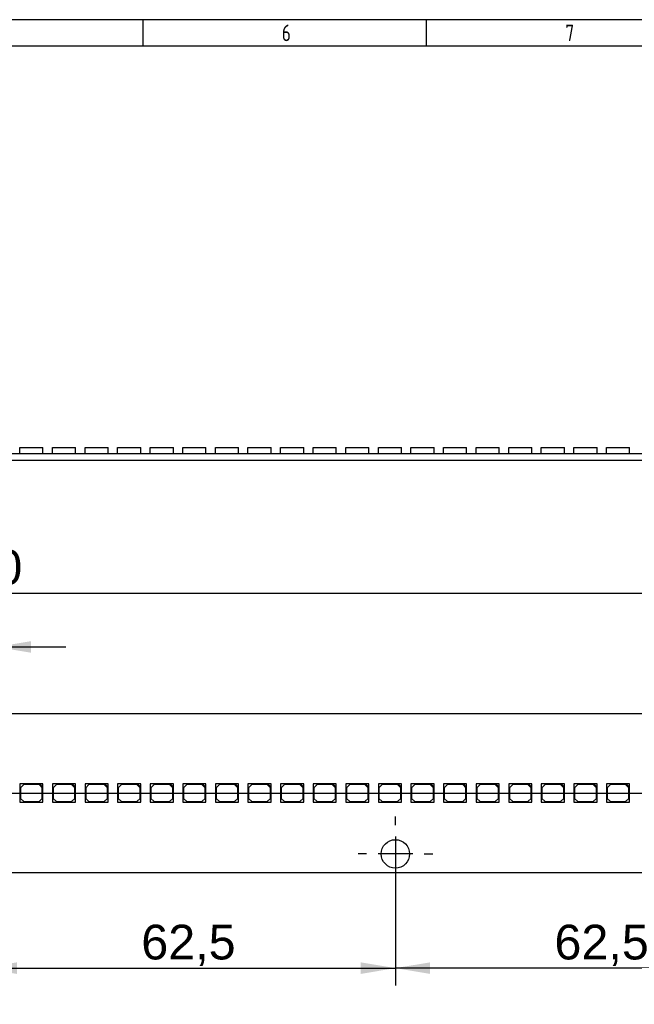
# Paper-space layout 'Layout1' of a CAD drawing. Header units: millimetres. Extents: x 0 to 406, y 0 to 285.
# Tile 6 of 7: x 215 to 308, y 136 to 285. Entities that reach past the tile are written whole.
import ezdxf
from ezdxf.enums import TextEntityAlignment as Align
from ezdxf.lldxf.tags import DXFTag

# ---------------------------------------------------------------- set-up
doc = ezdxf.new("R2010")
doc.units = ezdxf.units.MM
for name, color, linetype in [('10', 7, 'Continuous'), ('Default', 7, 'Continuous'), ('LINLED_280X24MM_', 7, 'Continuous')]:
    doc.layers.add(name, color=color, linetype=linetype)
doc.styles.add('SEACAD_Arial', font='arial.ttf')
doc.styles.add('SEACAD_Solid_Edge_ANSI', font='seans.ttf')
tags = doc.linetypes.add('CENTER2', pattern=[28.575, 19.05, -3.175, 3.175, -3.175]).pattern_tags.tags
tags[10:11] = [DXFTag(74, 4), DXFTag(75, 0), DXFTag(340, '0'), DXFTag(46, 0.0), DXFTag(50, 0.0), DXFTag(44, 0.0), DXFTag(45, 0.0)]
tags[8:9] = [DXFTag(74, 4), DXFTag(75, 0), DXFTag(340, '0'), DXFTag(46, 0.0), DXFTag(50, 0.0), DXFTag(44, 0.0), DXFTag(45, 0.0)]
tags[6:7] = [DXFTag(74, 4), DXFTag(75, 0), DXFTag(340, '0'), DXFTag(46, 0.0), DXFTag(50, 0.0), DXFTag(44, 0.0), DXFTag(45, 0.0)]
tags[4:5] = [DXFTag(74, 4), DXFTag(75, 0), DXFTag(340, '0'), DXFTag(46, 0.0), DXFTag(50, 0.0), DXFTag(44, 0.0), DXFTag(45, 0.0)]
doc.dimstyles.new('ISO', dxfattribs={"dimtxt": 5.25, "dimasz": 5.25, "dimexe": 2.625, "dimexo": 0, "dimgap": 1.3125, "dimtad": 1, "dimtxsty": 'SEACAD_Arial', "dimblk1": '_SE_FILLED', "dimblk2": '_SE_FILLED', "dimsah": 1, "dimcen": 2.625, "dimadec": 0, "dimazin": 0, "dimtfac": 0.5, "dimtdec": 3, "dimtmove": 0, "dimatfit": 3, "dimfxl": 1, "dimarcsym": 0})

# ---------------------------------------------------------------- blocks, each defined once
blk = doc.blocks.new('SE')
at = {"layer": 'LINLED_280X24MM_', "color": 7, "linetype": 'Continuous'}
for p, q in [((332.64, 179.63), (211.94, 179.63)), ((218.48, 169.03), (215.48, 169.03)), ((215.48, 169.03), (215.48, 166.23)), ((216.08, 168.93), (215.58, 168.43)), ((215.58, 168.43), (215.58, 166.83)), ((218.38, 168.93), (216.08, 168.93)), ((218.88, 168.43), (218.38, 168.93)), ((218.98, 169.03), (218.48, 169.03)), ((218.48, 169.03), (218.98, 168.53)), ((218.88, 166.83), (218.88, 168.43)), ((218.98, 168.53), (218.98, 169.03)), ((218.98, 166.23), (218.98, 168.53)), ((223.41, 169.03), (220.41, 169.03)), ((220.41, 169.03), (220.41, 166.23)), ((221.01, 168.93), (220.51, 168.43)), ((220.51, 168.43), (220.51, 166.83)), ((223.31, 168.93), (221.01, 168.93)), ((223.81, 168.43), (223.31, 168.93)), ((223.91, 169.03), (223.41, 169.03)), ((223.41, 169.03), (223.91, 168.53)), ((223.81, 166.83), (223.81, 168.43)), ((223.91, 168.53), (223.91, 169.03)), ((223.91, 166.23), (223.91, 168.53)), ((228.34, 169.03), (225.34, 169.03)), ((225.34, 169.03), (225.34, 166.23)), ((225.94, 168.93), (225.44, 168.43)), ((225.44, 168.43), (225.44, 166.83)), ((228.24, 168.93), (225.94, 168.93)), ((228.74, 168.43), (228.24, 168.93)), ((228.84, 169.03), (228.34, 169.03)), ((228.34, 169.03), (228.84, 168.53)), ((228.74, 166.83), (228.74, 168.43)), ((228.84, 168.53), (228.84, 169.03)), ((228.84, 166.23), (228.84, 168.53)), ((233.27, 169.03), (230.27, 169.03)), ((230.27, 169.03), (230.27, 166.23)), ((230.87, 168.93), (230.37, 168.43)), ((230.37, 168.43), (230.37, 166.83)), ((233.17, 168.93), (230.87, 168.93)), ((233.67, 168.43), (233.17, 168.93)), ((233.77, 169.03), (233.27, 169.03)), ((233.27, 169.03), (233.77, 168.53)), ((233.67, 166.83), (233.67, 168.43)), ((233.77, 168.53), (233.77, 169.03)), ((233.77, 166.23), (233.77, 168.53)), ((238.2, 169.03), (235.2, 169.03)), ((235.2, 169.03), (235.2, 166.23)), ((235.8, 168.93), (235.3, 168.43)), ((235.3, 168.43), (235.3, 166.83)), ((238.1, 168.93), (235.8, 168.93)), ((238.6, 168.43), (238.1, 168.93)), ((238.7, 169.03), (238.2, 169.03)), ((238.2, 169.03), (238.7, 168.53)), ((238.6, 166.83), (238.6, 168.43)), ((238.7, 168.53), (238.7, 169.03)), ((238.7, 166.23), (238.7, 168.53)), ((243.13, 169.03), (240.13, 169.03)), ((240.13, 169.03), (240.13, 166.23)), ((240.73, 168.93), (240.23, 168.43)), ((240.23, 168.43), (240.23, 166.83)), ((243.03, 168.93), (240.73, 168.93)), ((243.53, 168.43), (243.03, 168.93)), ((243.63, 169.03), (243.13, 169.03)), ((243.13, 169.03), (243.63, 168.53)), ((243.53, 166.83), (243.53, 168.43)), ((243.63, 168.53), (243.63, 169.03)), ((243.63, 166.23), (243.63, 168.53)), ((248.06, 169.03), (245.06, 169.03)), ((245.06, 169.03), (245.06, 166.23)), ((245.66, 168.93), (245.16, 168.43)), ((245.16, 168.43), (245.16, 166.83)), ((247.96, 168.93), (245.66, 168.93)), ((248.46, 168.43), (247.96, 168.93)), ((248.56, 169.03), (248.06, 169.03)), ((248.06, 169.03), (248.56, 168.53)), ((248.46, 166.83), (248.46, 168.43)), ((248.56, 168.53), (248.56, 169.03)), ((248.56, 166.23), (248.56, 168.53)), ((252.99, 169.03), (249.99, 169.03)), ((249.99, 169.03), (249.99, 166.23)), ((250.59, 168.93), (250.09, 168.43)), ((250.09, 168.43), (250.09, 166.83)), ((252.89, 168.93), (250.59, 168.93)), ((253.39, 168.43), (252.89, 168.93)), ((253.49, 169.03), (252.99, 169.03)), ((252.99, 169.03), (253.49, 168.53)), ((253.39, 166.83), (253.39, 168.43)), ((253.49, 168.53), (253.49, 169.03)), ((253.49, 166.23), (253.49, 168.53)), ((257.92, 169.03), (254.92, 169.03)), ((254.92, 169.03), (254.92, 166.23)), ((255.52, 168.93), (255.02, 168.43)), ((255.02, 168.43), (255.02, 166.83)), ((257.82, 168.93), (255.52, 168.93)), ((258.32, 168.43), (257.82, 168.93)), ((258.42, 169.03), (257.92, 169.03)), ((257.92, 169.03), (258.42, 168.53)), ((258.32, 166.83), (258.32, 168.43)), ((258.42, 168.53), (258.42, 169.03)), ((258.42, 166.23), (258.42, 168.53)), ((262.85, 169.03), (259.85, 169.03)), ((259.85, 169.03), (259.85, 166.23)), ((260.45, 168.93), (259.95, 168.43)), ((259.95, 168.43), (259.95, 166.83)), ((262.75, 168.93), (260.45, 168.93)), ((263.25, 168.43), (262.75, 168.93)), ((263.35, 169.03), (262.85, 169.03)), ((262.85, 169.03), (263.35, 168.53)), ((263.25, 166.83), (263.25, 168.43)), ((263.35, 168.53), (263.35, 169.03)), ((263.35, 166.23), (263.35, 168.53)), ((267.78, 169.03), (264.78, 169.03)), ((264.78, 169.03), (264.78, 166.23)), ((265.38, 168.93), (264.88, 168.43)), ((264.88, 168.43), (264.88, 166.83)), ((267.68, 168.93), (265.38, 168.93)), ((268.18, 168.43), (267.68, 168.93)), ((268.28, 169.03), (267.78, 169.03)), ((267.78, 169.03), (268.28, 168.53)), ((268.18, 166.83), (268.18, 168.43)), ((268.28, 168.53), (268.28, 169.03)), ((268.28, 166.23), (268.28, 168.53)), ((272.71, 169.03), (269.71, 169.03)), ((269.71, 169.03), (269.71, 166.23)), ((270.31, 168.93), (269.81, 168.43)), ((269.81, 168.43), (269.81, 166.83)), ((272.61, 168.93), (270.31, 168.93)), ((273.11, 168.43), (272.61, 168.93)), ((273.21, 169.03), (272.71, 169.03)), ((272.71, 169.03), (273.21, 168.53)), ((273.11, 166.83), (273.11, 168.43)), ((273.21, 168.53), (273.21, 169.03)), ((273.21, 166.23), (273.21, 168.53)), ((277.64, 169.03), (274.64, 169.03)), ((274.64, 169.03), (274.64, 166.23)), ((275.24, 168.93), (274.74, 168.43)), ((274.74, 168.43), (274.74, 166.83)), ((277.54, 168.93), (275.24, 168.93)), ((278.04, 168.43), (277.54, 168.93)), ((278.14, 169.03), (277.64, 169.03)), ((277.64, 169.03), (278.14, 168.53)), ((278.04, 166.83), (278.04, 168.43)), ((278.14, 168.53), (278.14, 169.03)), ((278.14, 166.23), (278.14, 168.53)), ((282.57, 169.03), (279.57, 169.03)), ((279.57, 169.03), (279.57, 166.23)), ((280.17, 168.93), (279.67, 168.43)), ((279.67, 168.43), (279.67, 166.83)), ((282.47, 168.93), (280.17, 168.93)), ((282.97, 168.43), (282.47, 168.93)), ((283.07, 169.03), (282.57, 169.03)), ((282.57, 169.03), (283.07, 168.53)), ((282.97, 166.83), (282.97, 168.43)), ((283.07, 168.53), (283.07, 169.03)), ((283.07, 166.23), (283.07, 168.53)), ((287.5, 169.03), (284.5, 169.03)), ((284.5, 169.03), (284.5, 166.23)), ((285.1, 168.93), (284.6, 168.43)), ((284.6, 168.43), (284.6, 166.83)), ((287.4, 168.93), (285.1, 168.93)), ((287.9, 168.43), (287.4, 168.93)), ((288, 169.03), (287.5, 169.03)), ((287.5, 169.03), (288, 168.53)), ((287.9, 166.83), (287.9, 168.43)), ((288, 168.53), (288, 169.03)), ((288, 166.23), (288, 168.53)), ((292.43, 169.03), (289.43, 169.03)), ((289.43, 169.03), (289.43, 166.23)), ((290.03, 168.93), (289.53, 168.43)), ((289.53, 168.43), (289.53, 166.83)), ((292.33, 168.93), (290.03, 168.93)), ((292.83, 168.43), (292.33, 168.93)), ((292.93, 169.03), (292.43, 169.03)), ((292.43, 169.03), (292.93, 168.53)), ((292.83, 166.83), (292.83, 168.43)), ((292.93, 168.53), (292.93, 169.03)), ((292.93, 166.23), (292.93, 168.53)), ((297.36, 169.03), (294.36, 169.03)), ((294.36, 169.03), (294.36, 166.23)), ((294.96, 168.93), (294.46, 168.43)), ((294.46, 168.43), (294.46, 166.83)), ((297.26, 168.93), (294.96, 168.93)), ((297.76, 168.43), (297.26, 168.93)), ((297.86, 169.03), (297.36, 169.03)), ((297.36, 169.03), (297.86, 168.53)), ((297.76, 166.83), (297.76, 168.43)), ((297.86, 168.53), (297.86, 169.03)), ((297.86, 166.23), (297.86, 168.53)), ((302.29, 169.03), (299.29, 169.03)), ((299.29, 169.03), (299.29, 166.23)), ((299.89, 168.93), (299.39, 168.43)), ((299.39, 168.43), (299.39, 166.83)), ((302.19, 168.93), (299.89, 168.93)), ((302.69, 168.43), (302.19, 168.93)), ((302.79, 169.03), (302.29, 169.03)), ((302.29, 169.03), (302.79, 168.53)), ((302.69, 166.83), (302.69, 168.43)), ((302.79, 168.53), (302.79, 169.03)), ((302.79, 166.23), (302.79, 168.53)), ((307.22, 169.03), (304.22, 169.03)), ((304.22, 169.03), (304.22, 166.23)), ((304.82, 168.93), (304.32, 168.43)), ((304.32, 168.43), (304.32, 166.83)), ((307.12, 168.93), (304.82, 168.93)), ((307.62, 168.43), (307.12, 168.93)), ((307.72, 169.03), (307.22, 169.03)), ((307.22, 169.03), (307.72, 168.53)), ((307.62, 166.83), (307.62, 168.43)), ((307.72, 168.53), (307.72, 169.03)), ((307.72, 166.23), (307.72, 168.53)), ((215.58, 166.83), (216.08, 166.33)), ((218.38, 166.33), (218.88, 166.83)), ((220.51, 166.83), (221.01, 166.33)), ((223.31, 166.33), (223.81, 166.83)), ((225.44, 166.83), (225.94, 166.33)), ((228.24, 166.33), (228.74, 166.83)), ((230.37, 166.83), (230.87, 166.33)), ((233.17, 166.33), (233.67, 166.83)), ((235.3, 166.83), (235.8, 166.33)), ((238.1, 166.33), (238.6, 166.83)), ((240.23, 166.83), (240.73, 166.33)), ((243.03, 166.33), (243.53, 166.83)), ((245.16, 166.83), (245.66, 166.33)), ((247.96, 166.33), (248.46, 166.83)), ((250.09, 166.83), (250.59, 166.33)), ((252.89, 166.33), (253.39, 166.83)), ((255.02, 166.83), (255.52, 166.33)), ((257.82, 166.33), (258.32, 166.83)), ((259.95, 166.83), (260.45, 166.33)), ((262.75, 166.33), (263.25, 166.83)), ((264.88, 166.83), (265.38, 166.33)), ((267.68, 166.33), (268.18, 166.83)), ((269.81, 166.83), (270.31, 166.33)), ((272.61, 166.33), (273.11, 166.83)), ((274.74, 166.83), (275.24, 166.33)), ((277.54, 166.33), (278.04, 166.83)), ((279.67, 166.83), (280.17, 166.33)), ((282.47, 166.33), (282.97, 166.83)), ((284.6, 166.83), (285.1, 166.33)), ((287.4, 166.33), (287.9, 166.83)), ((289.53, 166.83), (290.03, 166.33)), ((292.33, 166.33), (292.83, 166.83)), ((294.46, 166.83), (294.96, 166.33)), ((297.26, 166.33), (297.76, 166.83)), ((299.39, 166.83), (299.89, 166.33)), ((302.19, 166.33), (302.69, 166.83)), ((304.32, 166.83), (304.82, 166.33)), ((307.12, 166.33), (307.62, 166.83)), ((215.48, 166.23), (218.98, 166.23)), ((216.08, 166.33), (218.38, 166.33)), ((220.41, 166.23), (223.91, 166.23)), ((221.01, 166.33), (223.31, 166.33)), ((225.34, 166.23), (228.84, 166.23)), ((225.94, 166.33), (228.24, 166.33)), ((230.27, 166.23), (233.77, 166.23)), ((230.87, 166.33), (233.17, 166.33)), ((235.2, 166.23), (238.7, 166.23)), ((235.8, 166.33), (238.1, 166.33)), ((240.13, 166.23), (243.63, 166.23)), ((240.73, 166.33), (243.03, 166.33)), ((245.06, 166.23), (248.56, 166.23)), ((245.66, 166.33), (247.96, 166.33)), ((249.99, 166.23), (253.49, 166.23)), ((250.59, 166.33), (252.89, 166.33)), ((254.92, 166.23), (258.42, 166.23)), ((255.52, 166.33), (257.82, 166.33)), ((259.85, 166.23), (263.35, 166.23)), ((260.45, 166.33), (262.75, 166.33)), ((264.78, 166.23), (268.28, 166.23)), ((265.38, 166.33), (267.68, 166.33)), ((269.71, 166.23), (273.21, 166.23)), ((270.31, 166.33), (272.61, 166.33)), ((274.64, 166.23), (278.14, 166.23)), ((275.24, 166.33), (277.54, 166.33)), ((279.57, 166.23), (283.07, 166.23)), ((280.17, 166.33), (282.47, 166.33)), ((284.5, 166.23), (288, 166.23)), ((285.1, 166.33), (287.4, 166.33)), ((289.43, 166.23), (292.93, 166.23)), ((290.03, 166.33), (292.33, 166.33)), ((294.36, 166.23), (297.86, 166.23)), ((294.96, 166.33), (297.26, 166.33)), ((299.29, 166.23), (302.79, 166.23)), ((299.89, 166.33), (302.19, 166.33)), ((304.22, 166.23), (307.72, 166.23)), ((304.82, 166.33), (307.12, 166.33)), ((211.94, 155.63), (332.64, 155.63))]:
    blk.add_line(p, q, dxfattribs=at)
blk.add_circle((272.29, 158.43), 2.15, dxfattribs=at)
blk = doc.blocks.new('SE1')
at = {"layer": 'LINLED_280X24MM_', "color": 7, "linetype": 'Continuous'}
for p, q in [((211.94, 218.97), (332.64, 218.97)), ((215.48, 219.87), (218.98, 219.87)), ((215.48, 218.97), (215.48, 219.87)), ((218.98, 218.97), (218.98, 219.87)), ((220.41, 219.87), (223.91, 219.87)), ((220.41, 218.97), (220.41, 219.87)), ((223.91, 218.97), (223.91, 219.87)), ((225.34, 219.87), (228.84, 219.87)), ((225.34, 218.97), (225.34, 219.87)), ((228.84, 218.97), (228.84, 219.87)), ((230.27, 219.87), (233.77, 219.87)), ((230.27, 218.97), (230.27, 219.87)), ((233.77, 218.97), (233.77, 219.87)), ((235.2, 219.87), (238.7, 219.87)), ((235.2, 218.97), (235.2, 219.87)), ((238.7, 218.97), (238.7, 219.87)), ((240.13, 219.87), (243.63, 219.87)), ((240.13, 218.97), (240.13, 219.87)), ((243.63, 218.97), (243.63, 219.87)), ((245.06, 219.87), (248.56, 219.87)), ((245.06, 218.97), (245.06, 219.87)), ((248.56, 218.97), (248.56, 219.87)), ((249.99, 219.87), (253.49, 219.87)), ((249.99, 218.97), (249.99, 219.87)), ((253.49, 218.97), (253.49, 219.87)), ((254.92, 219.87), (258.42, 219.87)), ((254.92, 218.97), (254.92, 219.87)), ((258.42, 218.97), (258.42, 219.87)), ((259.85, 219.87), (263.35, 219.87)), ((259.85, 218.97), (259.85, 219.87)), ((263.35, 218.97), (263.35, 219.87)), ((264.78, 219.87), (268.28, 219.87)), ((264.78, 218.97), (264.78, 219.87)), ((268.28, 218.97), (268.28, 219.87)), ((269.71, 219.87), (273.21, 219.87)), ((269.71, 218.97), (269.71, 219.87)), ((273.21, 218.97), (273.21, 219.87)), ((274.64, 219.87), (278.14, 219.87)), ((274.64, 218.97), (274.64, 219.87)), ((278.14, 218.97), (278.14, 219.87)), ((279.57, 219.87), (283.07, 219.87)), ((279.57, 218.97), (279.57, 219.87)), ((283.07, 218.97), (283.07, 219.87)), ((284.5, 219.87), (288, 219.87)), ((284.5, 218.97), (284.5, 219.87)), ((288, 218.97), (288, 219.87)), ((289.43, 219.87), (292.93, 219.87)), ((289.43, 218.97), (289.43, 219.87)), ((292.93, 218.97), (292.93, 219.87)), ((294.36, 219.87), (297.86, 219.87)), ((294.36, 218.97), (294.36, 219.87)), ((297.86, 218.97), (297.86, 219.87)), ((299.29, 219.87), (302.79, 219.87)), ((299.29, 218.97), (299.29, 219.87)), ((302.79, 218.97), (302.79, 219.87)), ((304.22, 219.87), (307.72, 219.87)), ((304.22, 218.97), (304.22, 219.87)), ((307.72, 218.97), (307.72, 219.87)), ((211.94, 217.97), (332.64, 217.97))]:
    blk.add_line(p, q, dxfattribs=at)
blk = doc.blocks.new('SEANNOT_GROUP')
at = {"layer": 'Default', "color": 7, "linetype": 'CENTER2'}
blk.add_line((66.29, 167.63), (353.29, 167.63), dxfattribs=at)
blk = doc.blocks.new('SEANNOT_GROUP5')
at = {"layer": 'Default', "color": 7, "linetype": 'CENTER2'}
for p, q in [((272.29, 162.8), (272.29, 164.08)), ((272.29, 161.05), (272.29, 155.8)), ((267.91, 158.43), (266.64, 158.43)), ((274.91, 158.43), (269.66, 158.43)), ((276.66, 158.43), (277.94, 158.43)), ((272.29, 154.05), (272.29, 152.78))]:
    blk.add_line(p, q, dxfattribs=at)
blk = doc.blocks.new('DMBLK75')
at = {"layer": 'Default', "linetype": 'Continuous'}
for points in [[(75.04, 198.72), (69.79, 197.85), (75.04, 196.97)], [(344.54, 198.72), (344.54, 196.97), (349.79, 197.85)]]:
    blk.add_hatch(color=7, dxfattribs=at).paths.add_polyline_path(points)
at = {"layer": 'Default', "color": 7, "linetype": 'Continuous'}
for p, q in [((69.79, 179.63), (69.79, 200.47)), ((349.79, 179.63), (349.79, 200.47)), ((69.79, 197.85), (349.79, 197.85))]:
    blk.add_line(p, q, dxfattribs=at)
at = {"layer": 'Default', "color": 7, "linetype": 'Continuous', "style": 'SEACAD_Arial'}
blk.add_text('280', height=5.25, dxfattribs=at).set_placement((203.62, 204.41), align=Align.TOP_LEFT)
blk = doc.blocks.new('_SE_FILLED')
at = {"color": 0}
blk.add_line((0, 0), (-1, 0), dxfattribs=at)
blk.add_solid([(0, 0), (-1, -0.1665), (-1, 0.1665), (0, 0)], dxfattribs=at)
blk = doc.blocks.new('DMBLK78')
at = {"layer": 'Default', "linetype": 'Continuous'}
for points in [[(215.04, 140.28), (215.04, 142.03), (209.79, 141.16)], [(267.04, 140.28), (272.29, 141.16), (267.04, 142.03)]]:
    blk.add_hatch(color=7, dxfattribs=at).paths.add_polyline_path(points)
at = {"layer": 'Default', "color": 7, "linetype": 'Continuous'}
for p, q in [((209.79, 158.43), (209.79, 138.53)), ((272.29, 158.43), (272.29, 138.53)), ((209.79, 141.16), (272.29, 141.16))]:
    blk.add_line(p, q, dxfattribs=at)
at = {"layer": 'Default', "color": 7, "linetype": 'Continuous', "style": 'SEACAD_Arial'}
blk.add_text('62,5', height=5.25, dxfattribs=at).set_placement((233.85, 147.72), align=Align.TOP_LEFT)
blk = doc.blocks.new('DMBLK80')
at = {"layer": 'Default', "linetype": 'Continuous'}
for points in [[(202.39, 190.6), (202.39, 188.85), (207.64, 189.73)], [(217.19, 190.6), (211.94, 189.73), (217.19, 188.85)]]:
    blk.add_hatch(color=7, dxfattribs=at).paths.add_polyline_path(points)
at = {"layer": 'Default', "color": 7, "linetype": 'Continuous'}
for p, q in [((207.64, 179.63), (207.64, 192.35)), ((211.94, 179.63), (211.94, 192.35)), ((189.78, 189.73), (222.44, 189.73))]:
    blk.add_line(p, q, dxfattribs=at)
at = {"layer": 'Default', "color": 7, "linetype": 'Continuous', "style": 'SEACAD_Arial'}
blk.add_text('4,3', height=5.25, dxfattribs=at).set_placement((191.62, 196.29), align=Align.TOP_LEFT)
blk = doc.blocks.new('DMBLK82')
at = {"layer": 'Default', "linetype": 'Continuous'}
for points in [[(277.54, 140.28), (277.54, 142.03), (272.29, 141.16)], [(329.54, 140.28), (334.79, 141.16), (329.54, 142.03)]]:
    blk.add_hatch(color=7, dxfattribs=at).paths.add_polyline_path(points)
at = {"layer": 'Default', "color": 7, "linetype": 'Continuous'}
for p, q in [((334.79, 176.83), (334.79, 138.53)), ((272.29, 158.43), (272.29, 138.53)), ((334.79, 141.16), (272.29, 141.16))]:
    blk.add_line(p, q, dxfattribs=at)
at = {"layer": 'Default', "color": 7, "linetype": 'Continuous', "style": 'SEACAD_Arial'}
blk.add_text('62,5', height=5.25, dxfattribs=at).set_placement((296.35, 147.72), align=Align.TOP_LEFT)

psp = doc.layouts.get("Layout1")

# ---------------------------------------------------------------- linework, layer by layer
at = {"layer": '10', "color": 7, "linetype": 'Continuous'}
for p, q in [((234.111, 280.578), (234.111, 284.578)), ((277, 280.578), (277, 284.578)), ((405.666, 280.578), (19.666, 280.578))]:
    psp.add_line(p, q, dxfattribs=at)
psp.add_lwpolyline([(405.666, 13.577), (405.666, 284.577), (15.666, 284.577), (15.666, 13.577), (405.666, 13.577)], dxfattribs=at)

# ---------------------------------------------------------------- block references
at = {"layer": 'Default'}
for name in ['SE1', 'SE', 'SEANNOT_GROUP', 'SEANNOT_GROUP5']:
    psp.add_blockref(name, (0, 0), dxfattribs=at)

# ---------------------------------------------------------------- texts
at = {"layer": '10', "char_height": 2.5, "width": 1.52175, "attachment_point": 1, "style": 'SEACAD_Solid_Edge_ANSI'}
for s, insert in [('{\\fSolid Edge ANSI|b0||i0||c0|p34;\\C7;\\H2.50000002;\\W0.8;6}', (255.11, 283.828)), ('{\\fSolid Edge ANSI|b0||i0||c0|p34;\\C7;\\H2.50000002;\\W0.8;7}', (297.999, 283.828))]:
    psp.add_mtext(s, dxfattribs=dict(at, insert=insert))

# ---------------------------------------------------------------- dimensions: what is measured, and where the dimension line sits
at = {"layer": 'Default', "color": 7, "linetype": 'Continuous'}
for base, p1, p2, picture, middle in [((69.787, 197.85), (69.787, 179.627), (349.787, 179.627), 'DMBLK75', (209.787, 197.85)), ((207.637, 189.727), (207.637, 179.627), (211.937, 179.627), 'DMBLK80', (203.731, 189.727)), ((209.787, 141.157), (209.787, 158.427), (272.287, 158.427), 'DMBLK78', (241.037, 141.157))]:
    dim = psp.add_linear_dim(base=base, p1=p1, p2=p2, angle=0, text='\\A1;<>', dimstyle='ISO', dxfattribs=at)
    dim.commit()
    dim.dimension.update_dxf_attribs({"geometry": picture, "text_midpoint": middle, "dimtype": 161})
dim = psp.add_linear_dim(base=(272.287, 141.157), p1=(334.787, 176.827), p2=(272.287, 158.427), text='\\A1;<>', dimstyle='ISO', dxfattribs=at)
dim.commit()
dim.dimension.update_dxf_attribs({"geometry": 'DMBLK82', "text_midpoint": (303.537, 141.157), "dimtype": 160})

doc.saveas('drawing.dxf')
